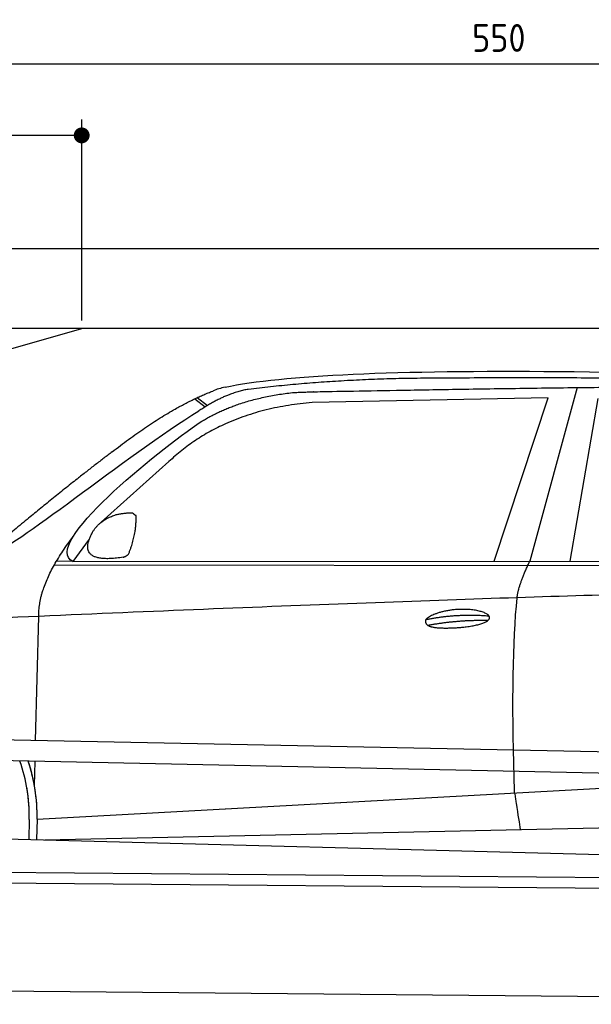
# Model space of a CAD drawing. Header units: millimetres. Extents: x -411 to 6777, y 0 to 6227.
# Tile 4 of 6: x 1744 to 3183, y 3750 to 6227. Entities that reach past the tile are written whole.
import ezdxf

# ---------------------------------------------------------------- set-up
doc = ezdxf.new("R2010")
doc.units = ezdxf.units.MM
doc.layers.add('4', color=3, linetype='Continuous')
for name, color, linetype, lineweight in [('car', 10, 'Continuous', 25), ('Freiraum', 7, 'Continuous', 25), ('Gebäude', 7, 'Continuous', 25), ('Plattform', 7, 'Continuous', 25)]:
    doc.layers.add(name, color=color, linetype=linetype, lineweight=lineweight)
doc.styles.get("Standard").update_dxf_attribs({"font": 'ISOCP.SHX'})
doc.dimstyles.new('GEN-ISO', dxfattribs={"dimscale": 20, "dimtxt": 3.5, "dimasz": 2, "dimexe": 2, "dimexo": 1, "dimgap": 1.5, "dimtad": 1, "dimdec": 1, "dimlfac": 0.1, "dimdsep": 46, "dimtxsty": 'STANDARD', "dimblk": 'PUNKT', "dimcen": 2, "dimclrd": 256, "dimclre": 256, "dimclrt": 2, "dimadec": 0, "dimazin": 0, "dimtp": 0.1, "dimtm": 0.1, "dimtfac": 0.71, "dimtdec": 1, "dimtmove": 2, "dimatfit": 3, "dimldrblk": 'PUNKT', "dimfxl": 2, "dimtolj": 1, "dimarcsym": 0})

# ---------------------------------------------------------------- blocks, each defined once
blk = doc.blocks.new('PUNKT')
at = {"layer": '4', "color": 0, "linetype": 'ByBlock'}
blk.add_line((-0.5, 0), (-1, 0), dxfattribs=at)
at = {"layer": '4', "color": 0, "linetype": 'ByBlock', "const_width": 0.5}
blk.add_lwpolyline([(-0.25, 0, 1), (0.25, 0, 1)], format="xyb", close=True, dxfattribs=at)
blk = doc.blocks.new('*D211')
at = {"layer": '4', "lineweight": -2, "transparency": 16777216}
for p, q in [((200, 5420.9), (200, 6155.8)), ((5700, 5620.9), (5700, 6155.8)), ((240, 6115.8), (5660, 6115.8))]:
    blk.add_line(p, q, dxfattribs=at)
at = {"layer": 'Defpoints', "color": 0, "transparency": 16777216}
for p in [(5700, 6115.8), (5700, 5600.9), (200, 5400.9)]:
    blk.add_point(p, dxfattribs=at)
at = {"layer": '4', "lineweight": -2, "transparency": 16777216, "xscale": 40, "yscale": 40, "zscale": 40, "rotation": 180}
blk.add_blockref('PUNKT', (200, 6115.8), dxfattribs=at)
at = {"layer": '4', "lineweight": -2, "transparency": 16777216, "xscale": 40, "yscale": 40, "zscale": 40}
blk.add_blockref('PUNKT', (5700, 6115.8), dxfattribs=at)
at = {"layer": '4', "color": 2, "transparency": 16777216, "insert": (2950, 6180.8), "char_height": 70, "attachment_point": 5}
blk.add_mtext('550', dxfattribs=at)
blk = doc.blocks.new('Car')
at = {"layer": 'car'}
for p, q in [((3098.7, 5330.1), (2983.3, 4892.2)), ((3025.5, 5303.7), (2431.8, 5286.4)), ((2893.3, 4891.3), (3025.5, 5303.7)), ((3085, 4893.1), (3152.1, 5302.9)), ((2136.5, 5293.1), (2162.7, 5272.8)), ((2142.3, 5295.9), (2167.9, 5276)), ((2072.4, 5134.4), (1903, 4980.5)), ((1873.7, 4937.1), (1833.1, 4881)), ((1833.1, 4881), (4484.9, 4906.7)), ((1786.2, 4871.7), (4429.5, 4892.7)), ((1833.1, 4881), (1791.9, 4881.7)), ((1743.1, 4429.5), (1748.4, 4742)), ((1741.2, 4316.5), (1742.2, 4377.1)), ((1741.2, 4316.5), (1742.2, 4377.1)), ((1748.5, 4231.9), (3617.5, 4351.2)), ((1748.5, 4231.9), (2772, 4297.2)), ((1768.3, 4180), (3653.7, 4238.6)), ((1728.9, 4231.1), (1728, 4180.7)), ((1748.5, 4231.9), (1747.8, 4180.4)), ((1669.8, 4181.7), (3718.8, 4147))]:
    blk.add_line(p, q, dxfattribs=at)
for centre, radius, start, end in [((2250.9, 5152.8), 174.5, 102.8736, 113.54), ((1324.1, 4237.7), 404.8, 359.0666, 20.2174), ((1324.4, 4237.9), 424.2, 359.1908, 19.1882), ((1324.4, 4237.9), 424.2, 10.6728, 19.1882), ((1324.4, 4237.9), 404.6, 359.0315, 10.2025), ((1324.4, 4237.9), 424.2, 359.1908, 9.6942)]:
    blk.add_arc(centre, radius, start, end, dxfattribs=at)
for points, degree in [([(2212, 5322.9), (2499, 5387.1), (3384.1, 5382), (4556.6, 5329.4)], 3), ([(2742.4, 5350.2), (2499.6, 5347.8), (2270.5, 5317.9)], 2), ([(3706.7, 5344.3), (3358.3, 5360.5), (2742.4, 5350.2)], 2), ([(1929.2, 5157.4), (2069.3, 5269), (2181.2, 5312.8)], 2), ([(2270.5, 5317.9), (2214.3, 5308.4), (2146.4, 5262.4)], 2), ([(2153, 5235.8), (2246.2, 5294.3), (2381.7, 5310.7)], 2), ([(2431.8, 5286.4), (2207.9, 5265), (2072.4, 5134.4)], 2), ([(1633.2, 4903.7), (1668.9, 4900.2), (1968.9, 5151.8), (2146.4, 5262.4)], 3), ([(1833.1, 4881), (1749.7, 4920.3), (2041.5, 5159.3), (2153, 5235.8)], 3), ([(1929.2, 5157.4), (1848.7, 5096.2), (1747.1, 5011.8), (1618.7, 4905.4), (1624.7, 4903.5)], 4), ([(1940.6, 4999.7), (1969.3, 5005.7), (1982.2, 5004.6)], 2), ([(1982.2, 5004.6), (1988.3, 4998.6), (1990.7, 4998.5)], 2), ([(1881.8, 4954.8), (1898, 4985.2), (1940.6, 4999.7)], 2), ([(1972.8, 4900.4), (1993.8, 4953.6), (1990.7, 4998.5)], 2), ([(1959.4, 4892.6), (1837.3, 4872.7), (1881.8, 4954.8)], 2), ([(1748.4, 4742), (1745.3, 4825.6), (1833.1, 4943.7)], 2), ([(1959.4, 4892.6), (1965.4, 4894.4), (1972.8, 4900.4)], 2), ([(2952.2, 4800), (2955.1, 4831), (2983.3, 4892.2)], 2), ([(4704.2, 4837), (3827.6, 4857.4), (1395.5, 4722.9)], 2), ([(2722.6, 4742.6), (2798, 4759.5), (2881.6, 4753.7)], 2), ([(2727.7, 4728.7), (2801.7, 4743.3), (2879.6, 4742.6)], 2)]:
    blk.add_open_spline(points, degree=degree, dxfattribs=at)
for points, degree, knots in [([(2381.7, 5310.7), (2408.2, 5313), (2547.6, 5316.1), (3568.8, 5345.6), (4189.1, 5344.9), (4646.1, 5176.4), (4624, 5002.6)], 4, [0.0821318, 0.0821318, 0.0821318, 0.0821318, 0.0821318, 0.258851, 0.508851, 1, 1, 1, 1, 1]), ([(2950.5, 4308.6), (2949.9, 4322.2), (2949.4, 4335.6), (2948.9, 4348.7), (2941.5, 4538.5), (2942.6, 4688.9), (2952.2, 4800)], 3, [0, 0, 0, 0, 0.064923, 0.064923, 0.064923, 1, 1, 1, 1]), ([(2722.6, 4742.6), (2726.8, 4747.7), (2747.8, 4764), (2830.5, 4784.1), (2945.9, 4748), (2837.2, 4719.4), (2752.4, 4720.1), (2718, 4723.6), (2722.6, 4742.6)], 5, [0, 0, 0, 0, 0, 0, 0.300106, 0.500106, 0.700106, 1, 1, 1, 1, 1, 1]), ([(2950.5, 4308.6), (2951.2, 4304), (2951.9, 4299.5), (2952.6, 4295.1), (2953.3, 4291.1), (2953.9, 4287.2), (2954.5, 4283.5), (2959.3, 4253.3), (2963, 4231.3), (2965.7, 4217.2)], 3, [-0.000011, -0.000011, -0.000011, -0.000011, 0.107576, 0.107576, 0.107576, 0.206414, 0.206414, 0.206414, 1, 1, 1, 1])]:
    blk.add_open_spline(points, degree=degree, knots=knots, dxfattribs=at)
blk = doc.blocks.new('_Dot')
at = {"color": 0, "linetype": 'ByBlock', "lineweight": -2}
blk.add_line((-0.5, 0), (-1, 0), dxfattribs=at)
at = {"color": 0, "linetype": 'ByBlock', "const_width": 0.5}
blk.add_lwpolyline([(-0.25, 0, 1), (0.25, 0, 1)], format="xyb", close=True, dxfattribs=at)
blk = doc.blocks.new('*D217')
at = {"layer": '4', "lineweight": -2, "transparency": 16777216}
for p, q in [((200, 5420.9), (200, 5975.7)), ((1899.7, 5470), (1899.7, 5975.7)), ((1859.7, 5935.7), (240, 5935.7))]:
    blk.add_line(p, q, dxfattribs=at)
at = {"layer": 'Defpoints', "color": 0, "transparency": 16777216}
for p in [(200, 5935.7), (1899.7, 5450), (200, 5400.9)]:
    blk.add_point(p, dxfattribs=at)
at = {"layer": '4', "lineweight": -2, "transparency": 16777216, "xscale": 40, "yscale": 40, "zscale": 40, "rotation": 180}
blk.add_blockref('_Dot', (200, 5935.7), dxfattribs=at)
at = {"layer": '4', "lineweight": -2, "transparency": 16777216, "xscale": 40, "yscale": 40, "zscale": 40}
blk.add_blockref('_Dot', (1899.7, 5935.7), dxfattribs=at)
at = {"layer": '4', "color": 2, "transparency": 16777216, "insert": (1049.8, 6000.7), "char_height": 70, "attachment_point": 5}
blk.add_mtext('170', dxfattribs=at)
blk = doc.blocks.new('Plattform OG 6200 550')
at = {"layer": 'Plattform'}
for p, q in [((5482.3, 4339.6), (348.5, 4442)), ((5481.2, 4283.6), (347.5, 4391)), ((440.2, 4093.6), (5395, 4050.4)), ((446, 4066.5), (5394.8, 4023.4)), ((5437.5, 3750), (372.6, 3794.2))]:
    blk.add_line(p, q, dxfattribs=at)
blk = doc.blocks.new('Gebäude_345_GT180')
at = {"layer": 'Freiraum'}
blk.add_lwpolyline([(200, 5200), (350, 5200), (350, 5050), (499.8, 5050), (1900, 5450)], dxfattribs=at)
at = {"layer": 'Gebäude'}
for p, q in [((5900, 5650), (0, 5650)), ((5700, 5450), (200, 5450))]:
    blk.add_line(p, q, dxfattribs=at)

msp = doc.modelspace()

# ---------------------------------------------------------------- block references
msp.add_blockref('Gebäude_345_GT180', (0, 0))
at = {"layer": 'car', "rotation": 359.4752422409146}
msp.add_blockref('Car', (0, 0), dxfattribs=at)
at = {"layer": 'Plattform'}
msp.add_blockref('Plattform OG 6200 550', (0, 0), dxfattribs=at)

# ---------------------------------------------------------------- dimensions: what is measured, and where the dimension line sits
at = {"layer": '4'}
for base, p1, p2, override, picture, middle in [((5700, 6115.8), (200, 5400.88), (5700, 5600.88), {"dimtdec": 3, "dimtolj": 0}, '*D211', (2950, 6180.8)), ((200, 5935.7), (1899.68, 5450), (200, 5400.88), {"dimblk1": 'Dot', "dimblk2": 'Dot', "dimsah": 1, "dimtdec": 3, "dimtolj": 0}, '*D217', (1049.84, 6000.7))]:
    dim = msp.add_linear_dim(base=base, p1=p1, p2=p2, dimstyle='GEN-ISO', override=override, dxfattribs=at)
    dim.commit()
    dim.dimension.update_dxf_attribs({"geometry": picture, "text_midpoint": middle})

doc.saveas('drawing.dxf')
